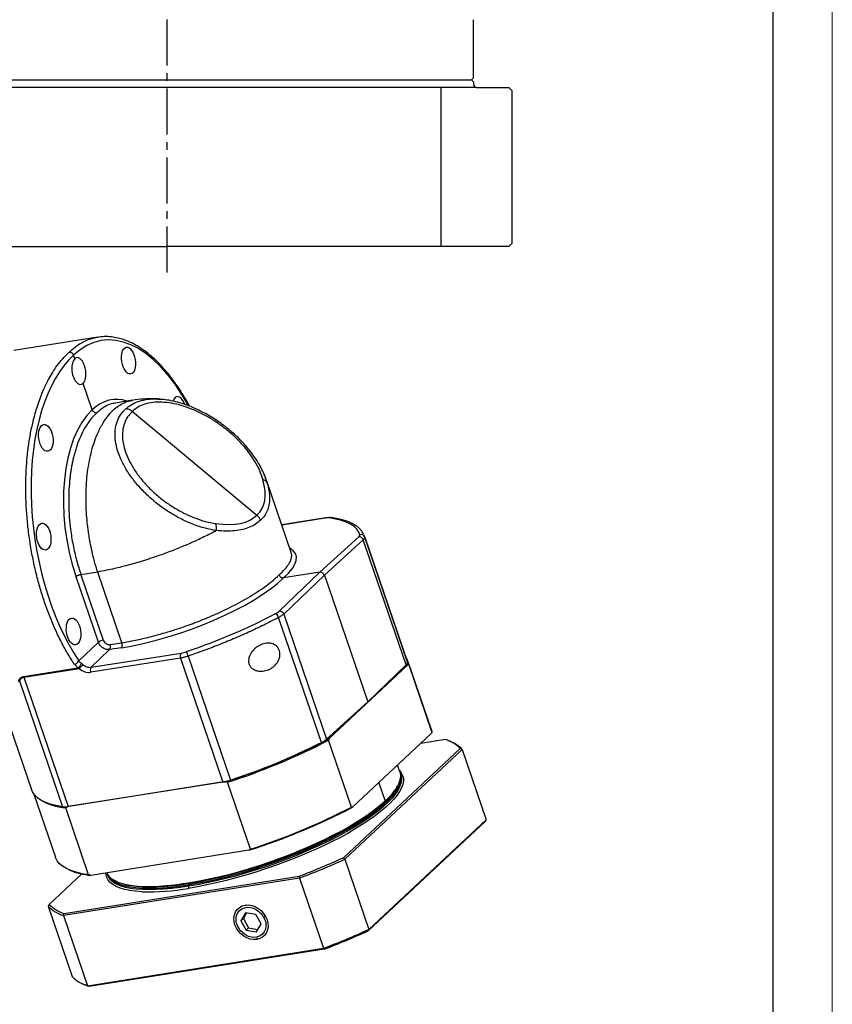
# Model space of a CAD drawing. Header units: millimetres. Extents: x 2026 to 3324, y 344 to 1261.
# Tile 5 of 7: x 3112 to 3324, y 553 to 810. Entities that reach past the tile are written whole.
import ezdxf

# ---------------------------------------------------------------- set-up
doc = ezdxf.new("R2010")
doc.units = ezdxf.units.MM
doc.linetypes.add('点画线', pattern=[18, 12, -2, 2, -2])
doc.layers.add('7中心线层', color=7, linetype='点画线')
doc.layers.add('标注线', color=7, linetype='Continuous')
doc.layers.add('图框_外框线', color=7, linetype='Continuous', lineweight=18)
doc.layers.add('粗实线', color=7, linetype='Continuous', lineweight=40)

# ---------------------------------------------------------------- blocks, each defined once
blk = doc.blocks.new('180FL1')
at = {"linetype": 'Continuous', "lineweight": 25}
for p, q in [((252.36, 146.16), (209.09, 139.3)), ((252.7, 146.19), (252.36, 146.16)), ((240.53, 135.04), (239.91, 136.86)), ((249.54, 108.69), (244.88, 122.32)), ((270.23, 113.56), (261.4, 112.16)), ((261.62, 112.14), (261.41, 112.1)), ((285.36, 114.06), (284.36, 114.18)), ((270.26, 107.81), (334.51, 54.29)), ((338.26, 75.39), (338.4, 75.01)), ((338.52, 74.68), (338.62, 74.41)), ((338.81, 74.13), (338.56, 74.71)), ((338.62, 74.41), (339.9, 70.84)), ((339.7, 71.69), (338.79, 73.92)), ((339.59, 71.65), (339.9, 70.84)), ((352.26, 34.93), (339.67, 71.76)), ((370.13, 52.86), (347.37, 49.25)), ((369.84, 52.72), (347.4, 49.16)), ((370.15, 52.86), (370.13, 52.86)), ((367.04, 24.84), (387.13, 43.16)), ((389.45, 41.61), (369.37, 23.3)), ((411.55, -23.03), (389.45, 41.61)), ((389.66, 44.1), (389.97, 43.44)), ((389.82, 44), (389.74, 44.16)), ((412.11, -21.11), (390.02, 43.5)), ((390.18, 42.98), (412.26, -21.62)), ((352.3, 34.82), (352.25, 34.93)), ((252.69, -11.26), (241.15, 22.49)), ((252.33, 24.91), (243.68, 23.54)), ((243.68, 23.54), (255.22, -10.21)), ((264.8, -11.57), (252.33, 24.91)), ((346.04, 4.76), (367.04, 24.84)), ((367.04, 24.84), (348.32, 21.87)), ((369.37, 23.3), (348.36, 3.21)), ((369.37, 23.3), (391.73, -42.12)), ((367.83, -63.15), (345.74, 1.45)), ((348.36, 3.21), (370.46, -61.43)), ((242.53, -20.98), (252.69, -11.26)), ((258.5, -15.13), (248.95, -24.26)), ((264.59, -14.16), (258.5, -15.13)), ((258.71, -12.54), (264.8, -11.57)), ((295.14, -19.49), (248.74, -26.85)), ((248.95, -24.26), (295.35, -16.9)), ((295.14, -19.49), (317.02, -83.51)), ((298.97, -18.53), (320.86, -82.56)), ((214.05, -29.04), (242.11, -24.59)), ((214.22, -29.38), (242.85, -24.84)), ((242.11, -24.59), (240.3, -22.67)), ((242.85, -24.84), (242.11, -24.59)), ((412.46, -23.07), (371.85, -61.03)), ((391.73, -42.12), (411.55, -23.03)), ((412.26, -21.62), (412.11, -21.11)), ((412.27, -21.94), (412.46, -23.07)), ((424.49, -56.02), (412.69, -21.5)), ((424.86, -57.63), (413.06, -23.11)), ((214.22, -29.38), (237.06, -96.19)), ((212.07, -31.79), (234.12, -96.31)), ((370.46, -61.43), (391.73, -42.12)), ((207.09, -55.13), (218.13, -87.42)), ((424.57, -58.51), (383.96, -96.46)), ((424.49, -56.02), (424.86, -57.63)), ((383.36, -96.43), (371.56, -61.9)), ((431.84, -61.55), (419.17, -63.55)), ((434.73, -62.73), (433.78, -62.31)), ((379.16, -122.6), (439.5, -66.21)), ((440.55, -66.71), (379.97, -123.33)), ((440.55, -66.71), (452.94, -102.96)), ((408.32, -78.29), (407.13, -74.8)), ((408.85, -79.84), (408.64, -79.2)), ((318.33, -83.31), (236.61, -96.26)), ((317.02, -83.51), (237.06, -96.19)), ((331.18, -118.14), (319.38, -83.62)), ((397.46, -83.84), (400.72, -93.37)), ((406.84, -86.14), (407.15, -85.57)), ((219.37, -89.75), (230.51, -122.33)), ((400.45, -93.89), (400.72, -93.37)), ((247.67, -131.39), (235.87, -96.86)), ((452.39, -103.91), (392.05, -160.3)), ((392.36, -159.58), (452.94, -102.96)), ((330.44, -118.74), (248.72, -131.7)), ((379.97, -123.33), (392.36, -159.58)), ((244.14, -130.95), (227.31, -146.68)), ((234.97, -151.34), (356.36, -132.08)), ((237.41, -128.79), (238, -129.05)), ((257.24, -130.96), (257.45, -131.59)), ((356.51, -133.09), (234.64, -152.42)), ((262.31, -135.08), (262.9, -135.34)), ((299.15, -136.06), (299.09, -136.71)), ((299.09, -136.71), (299.31, -137.35)), ((356.51, -133.09), (368.9, -169.34)), ((328.92, -147.39), (328.46, -147.07)), ((226.75, -147.62), (239.15, -183.87)), ((234.64, -152.42), (247.03, -188.67)), ((328.73, -151.01), (326.29, -155.1)), ((329.24, -151.1), (327.55, -153.92)), ((333.96, -151.89), (328.73, -151.01)), ((336.69, -156.75), (333.96, -151.89)), ((327.55, -153.92), (326.29, -155.1)), ((326.29, -155.1), (329.01, -159.97)), ((327.55, -153.92), (330.28, -158.78)), ((334.24, -160.84), (336.69, -156.75)), ((338.01, -153.19), (338.75, -152.74)), ((324.96, -158.66), (324.75, -158.62)), ((330.28, -158.78), (329.01, -159.97)), ((329.01, -159.97), (334.24, -160.84)), ((330.28, -158.78), (335, -159.57)), ((334.58, -163.97), (334.51, -164.79)), ((247.03, -188.67), (368.9, -169.34)), ((369.25, -169.79), (247.85, -189.04)), ((244.96, -187.86), (245.91, -188.28))]:
    blk.add_line(p, q, dxfattribs=at)
at = {"linetype": 'Continuous', "lineweight": 25, "flags": 128}
for points in [[(370.13, 52.86), (370.02, 52.83), (369.84, 52.72)], [(408.46, -78.75), (408.55, -78.96), (408.92, -80.41), (408.95, -81.97), (408.65, -83.63), (408, -85.39), (407.02, -87.24), (405.71, -89.17), (404.08, -91.17), (402.13, -93.23), (399.86, -95.34), (397.3, -97.5), (394.45, -99.69), (391.33, -101.91), (387.95, -104.14), (384.32, -106.37), (380.46, -108.6), (376.39, -110.81), (372.12, -113), (367.68, -115.15), (363.09, -117.25), (358.36, -119.31), (353.51, -121.29), (348.58, -123.21), (343.57, -125.05), (338.52, -126.79), (333.44, -128.44), (328.36, -129.98), (323.3, -131.42), (318.28, -132.73), (313.33, -133.92), (308.47, -134.99), (303.71, -135.92), (299.09, -136.71)], [(408.32, -78.29), (408.46, -78.76), (408.67, -80.27), (408.53, -81.88), (408.06, -83.59), (407.24, -85.4), (406.1, -87.29), (404.63, -89.25), (402.83, -91.28), (400.72, -93.37)], [(408.08, -77.56), (409.05, -78.71), (409.77, -80.06), (410.14, -81.52), (410.18, -83.1), (409.87, -84.78), (409.22, -86.56), (408.23, -88.43), (406.91, -90.37), (405.26, -92.39), (403.28, -94.47), (401.87, -95.82)], [(408.85, -79.84), (409.14, -81.04), (409.18, -82.49)], [(406.84, -86.14), (406.41, -86.9), (405.1, -88.81), (403.48, -90.8), (401.54, -92.85), (399.29, -94.95), (396.75, -97.09), (393.92, -99.27), (390.81, -101.47), (387.45, -103.69), (383.84, -105.91), (380.01, -108.12), (375.96, -110.32), (371.72, -112.49), (367.31, -114.63), (362.74, -116.72), (358.04, -118.76), (353.23, -120.74), (348.32, -122.64), (343.35, -124.47), (338.33, -126.2), (333.28, -127.84), (328.23, -129.37), (323.21, -130.8), (318.22, -132.11), (313.3, -133.29), (308.47, -134.35), (303.74, -135.27), (299.15, -136.06)], [(409.18, -82.49), (409.17, -82.6), (408.86, -84.27), (408.22, -86.03), (407.24, -87.88), (405.93, -89.8), (404.3, -91.8), (402.34, -93.86), (400.08, -95.98), (397.52, -98.14), (394.67, -100.33), (391.55, -102.54), (388.17, -104.77), (384.54, -107.01), (380.68, -109.23), (376.61, -111.45), (372.34, -113.63), (367.9, -115.78), (363.3, -117.89), (358.57, -119.94), (353.73, -121.93), (348.79, -123.85), (343.79, -125.68), (338.74, -127.43), (333.66, -129.08), (328.58, -130.62), (323.52, -132.05), (318.5, -133.37), (313.55, -134.56), (308.69, -135.62), (303.93, -136.55), (299.31, -137.35)], [(234.12, -96.31), (230.82, -95.7), (227.87, -94.93), (225.27, -93.98), (223.04, -92.87), (221.19, -91.61), (219.72, -90.19), (218.65, -88.62), (218.13, -87.42)], [(400.72, -93.37), (398.31, -95.51), (395.6, -97.68), (392.62, -99.89), (389.36, -102.11), (385.85, -104.34), (382.11, -106.58), (378.14, -108.8), (373.97, -111), (369.61, -113.17), (365.09, -115.3), (360.43, -117.38), (355.64, -119.4), (350.74, -121.35), (345.77, -123.23), (340.74, -125.02), (335.67, -126.72), (330.59, -128.32), (325.52, -129.81), (320.48, -131.18), (315.49, -132.44), (310.58, -133.56), (305.77, -134.56), (301.07, -135.42), (296.52, -136.14), (292.13, -136.72), (287.93, -137.16), (283.92, -137.44), (280.12, -137.58), (276.57, -137.57), (273.26, -137.41), (270.22, -137.1), (267.46, -136.64), (264.98, -136.04), (262.81, -135.3), (260.96, -134.41), (259.42, -133.4), (258.21, -132.25), (257.33, -130.97), (257.05, -130.38)], [(400.45, -93.89), (398.05, -96.02), (395.37, -98.18), (392.4, -100.37), (389.16, -102.58), (385.68, -104.8), (381.95, -107.02), (378.01, -109.22), (373.87, -111.41), (369.54, -113.57), (365.04, -115.68), (360.41, -117.75), (355.65, -119.76), (350.79, -121.7), (345.84, -123.56), (340.84, -125.34), (335.81, -127.03), (330.76, -128.62), (325.72, -130.1), (320.71, -131.47), (315.75, -132.71), (310.87, -133.83), (306.09, -134.83), (301.43, -135.68), (296.9, -136.4), (292.54, -136.97), (288.36, -137.4), (284.38, -137.69), (280.61, -137.83), (277.07, -137.81), (273.79, -137.65), (270.76, -137.35), (268.02, -136.89), (265.56, -136.3), (263.41, -135.56), (262.9, -135.34)], [(401.87, -95.82), (401, -96.61), (398.41, -98.79), (395.54, -101), (392.38, -103.24), (388.96, -105.49), (385.3, -107.75), (381.4, -110), (377.29, -112.23), (372.98, -114.44), (368.5, -116.61), (363.85, -118.74), (359.08, -120.81), (354.18, -122.82), (349.2, -124.75), (344.14, -126.61), (339.04, -128.37), (333.91, -130.04), (328.78, -131.6), (323.67, -133.04), (318.6, -134.37), (313.6, -135.58), (308.69, -136.65), (303.89, -137.59), (299.22, -138.39)], [(247.67, -131.39), (244.28, -130.84), (241.23, -130.12), (238.52, -129.24), (236.18, -128.2), (234.2, -127), (232.61, -125.65), (231.39, -124.14), (230.57, -122.5), (230.51, -122.33)], [(275.21, -140.12), (275.08, -140.11), (271.87, -139.87), (268.94, -139.49), (266.3, -138.95), (263.95, -138.27), (261.91, -137.45), (260.2, -136.49), (258.81, -135.4), (257.75, -134.17), (257.04, -132.82), (256.66, -131.36), (256.6, -130.45)], [(299.09, -136.71), (294.62, -137.36), (290.32, -137.87), (286.21, -138.23), (282.3, -138.44), (278.63, -138.5), (275.19, -138.42), (272.02, -138.18), (269.11, -137.8), (266.49, -137.27), (264.17, -136.59), (262.16, -135.78), (260.46, -134.83), (259.08, -133.75), (258.04, -132.53), (257.33, -131.2), (257.1, -130.49)], [(299.31, -137.35), (294.84, -138), (290.53, -138.5), (286.42, -138.86), (282.52, -139.07), (278.84, -139.14), (275.41, -139.05), (272.23, -138.82), (269.33, -138.43), (266.71, -137.9), (264.39, -137.23), (262.37, -136.42), (260.68, -135.47), (259.3, -134.38), (258.89, -133.97)], [(299.15, -136.06), (294.7, -136.7), (290.43, -137.21), (286.34, -137.57), (282.46, -137.78), (278.81, -137.84), (275.4, -137.75), (272.24, -137.52), (269.36, -137.14), (266.75, -136.61), (264.45, -135.94), (262.9, -135.34)], [(334.51, -164.79), (332.84, -164.87), (331.11, -164.61), (329.39, -164.02), (327.76, -163.12), (326.27, -161.94), (324.98, -160.53), (323.94, -158.95), (323.19, -157.24), (322.75, -155.49), (322.66, -153.75), (322.9, -152.1), (323.48, -150.59), (324.36, -149.29), (325.51, -148.25), (326.9, -147.5), (328.46, -147.07)], [(328.46, -147.07), (330.13, -146.98), (331.86, -147.24), (333.58, -147.83), (335.21, -148.73), (336.7, -149.91), (337.99, -151.32), (339.03, -152.91), (339.78, -154.61), (340.22, -156.36), (340.31, -158.1), (340.07, -159.75), (339.5, -161.26), (338.61, -162.56), (337.46, -163.61), (336.07, -164.36), (334.51, -164.79)], [(324.96, -158.66), (324.25, -157.08), (323.86, -155.45), (323.8, -153.84), (324.08, -152.32), (324.68, -150.96), (325.58, -149.82), (326.73, -148.94), (328.1, -148.37), (329.61, -148.13), (331.2, -148.23), (332.81, -148.66), (334.36, -149.42), (335.78, -150.45), (337.02, -151.73), (338.01, -153.19)], [(338.01, -153.19), (338.72, -154.77), (339.11, -156.4), (339.17, -158.01), (338.89, -159.53), (338.29, -160.89), (337.39, -162.04), (336.24, -162.91), (334.87, -163.49), (333.36, -163.73), (331.77, -163.63), (330.16, -163.19), (328.61, -162.44), (327.19, -161.4), (325.95, -160.12), (324.96, -158.66)], [(247.85, -189.04), (246.62, -188.57), (245.91, -188.28)]]:
    blk.add_lwpolyline(points, dxfattribs=at)
at = {"linetype": 'Continuous', "lineweight": 25}
for centre, radius, start, end in [((337.01, 69.5), 3.19, 24.8225, 79.0332), ((372.72, 51.48), 1.5, 83.829, 117.0208), ((306.22, 47.5), 7.52, 350.7765, 18.8957), ((387.34, 40.96), 2.21, 17.2241, 95.4616), ((388.32, 42.3), 1.98, 19.9444, 109.0444), ((244.5, 17.97), 5.63, 98.3677, 126.5352), ((342.8, 0.65), 3.05, 15.0658, 65.136), ((346.21, 2.5), 2.27, 18.3738, 94.312), ((256.04, -15.79), 5.63, 98.3677, 126.5352), ((256.16, -13.63), 2.78, 327.4058, 23.3237), ((262.25, -12.67), 2.78, 327.4058, 23.3237), ((297.69, -18.39), 2.78, 147.4058, 203.3237), ((326.38, -8.53), 29.18, 195.19, 200.0432), ((404.89, -24.16), 8.24, 7.3401, 37.2815), ((239.75, -19.64), 3.08, 280.2111, 334.1398), ((239.68, -20.84), 4.47, 302.9767, 342.3793), ((265.87, -44.52), 30.28, 134.2449, 139.4673), ((251.29, -25.75), 2.78, 147.4058, 203.3237), ((410.61, -21.67), 1.65, 304.5996, 1.7687), ((212.89, -29.82), 1.4, 18.2713, 33.8581), ((218.49, 231.99), 330.73, 287.57, 297.6258), ((217.65, 234.32), 333.82, 287.7419, 297.4539), ((216.13, 237.45), 336.71, 288.121, 296.7771), ((362.39, -51.93), 12.47, 295.848, 310.3403), ((426.44, -79.05), 18.32, 44.5265, 72.8539), ((428.6, -77.91), 16.37, 43.1411, 68.0112), ((312.95, -59.01), 24.84, 279.4341, 288.5547), ((379.12, -69.8), 32.18, 311.5241, 329.4856), ((238.16, -66.9), 30.05, 238.6299, 265.631), ((235.19, -86.19), 10.17, 264.0017, 280.6119), ((230.6, 196.56), 330.73, 287.57, 297.6258), ((229.46, 199.8), 333.82, 287.7419, 297.4539), ((222.36, 222.01), 378.61, 290.7291, 294.4667), ((221.84, 223.53), 381.2, 290.6878, 294.508), ((252.49, -93.43), 38.45, 247.8653, 264.3759), ((263.76, -129.4), 6.68, 199.169, 223.1549), ((278.54, -18.81), 121.36, 268.4272, 279.8102), ((298.3, -137.78), 1.1, 326.5794, 23.5597), ((240.37, -133.83), 18.32, 224.5265, 252.8539), ((239.98, -134.75), 18.45, 224.2145, 253.1659), ((234.24, 187.28), 381.2, 290.6878, 294.508), ((235.25, 184.31), 378.61, 290.7291, 294.4667), ((252.37, -171), 18.45, 224.2145, 253.1659)]:
    blk.add_arc(centre, radius, start, end, dxfattribs=at)
for centre, major_axis, ratio, start_param, end_param in [((270.05, 48.74), (-15.81, 95.7), 0.492924, 5.334285, 6.610597), ((270.02, 48.72), (-14.55, 95.9), 0.521384, 0.333361, 2.302155), ((242.71, 128.68), (-1.05, 6.92), 0.521384, 0.333721, 3.475314), ((242.71, 128.68), (-1.14, 6.91), 0.492924, 3.468645, 6.610237), ((270.02, 48.72), (-10.76, 65.12), 0.492924, 6.033903, 6.609709), ((294.45, 108.58), (-1.14, 6.91), 0.492924, 5.060948, 7.042322), ((270.05, 48.74), (-9.9, 65.25), 0.521384, 0.33425, 1.904518), ((260.52, 115.99), (75.55, -60.1), 0.341778, 6.215606, 6.723476), ((260.45, 115.92), (74.82, -60.79), 0.360232, 5.742683, 6.250553), ((367.27, 50.44), (5.7, 1.89), 0.265208, 0.496634, 1.016824), ((292.15, 12.98), (95.41, 31.6), 0.265208, 6.267148, 6.779819), ((381.98, 42.31), (5.7, 1.89), 0.265208, 5.746666, 6.267148), ((292.12, 12.95), (62.65, 20.75), 0.265208, 5.729742, 6.531374), ((292.15, 12.98), (62.24, 21.95), 0.293667, 4.153046, 5.723313), ((367.66, 23.03), (-1.37, 1.46), 0.815489, 4.209319, 5.779813), ((292.12, 12.95), (94.78, 33.43), 0.293667, 4.673236, 5.185907), ((340.98, 3.99), (5.66, 2), 0.293667, 5.185907, 5.706389), ((257.78, -9.81), (-2.05, 2.19), 0.815489, 1.067726, 2.638218), ((297.86, -14.43), (5.66, 2), 0.293667, 4.153046, 4.673236), ((246.57, -20.49), (-4.78, 5.12), 0.815489, 1.66266, 2.638218)]:
    blk.add_ellipse(centre, major_axis=major_axis, ratio=ratio, start_param=start_param, end_param=end_param, dxfattribs=at)
for centre, major_axis, ratio in [((268.25, 134.06), (-1.14, 6.91), 0.492924), ((225.55, 94.15), (-1.05, 6.92), 0.521384), ((224.48, 43.18), (-1.05, 6.92), 0.521384), ((239.89, -5.77), (-1.05, 6.92), 0.521384)]:
    blk.add_ellipse(centre, major_axis=major_axis, ratio=ratio, dxfattribs=at)
for points, knots in [([(237.59, 138.41), (238.67, 139.38), (240.78, 141.26), (244.03, 143.33), (247.17, 144.81), (250.04, 145.76), (251.88, 146.05), (252.69, 146.18)], [0, 0, 0, 0, 0.234999, 0.455035, 0.660107, 0.850214, 1, 1, 1, 1]), ([(299.75, 110.52), (299.23, 111.49), (297.96, 113.81), (295.78, 117.43), (292.95, 121.74), (289.8, 126.04), (286.52, 129.96), (283.37, 133.3), (280.11, 136.34), (277.06, 138.78), (274.39, 140.63), (272.27, 141.92), (270.27, 142.99), (268.29, 143.92), (266.08, 144.79), (263.42, 145.62), (260.2, 146.28), (256.65, 146.6), (254.24, 146.34), (253.05, 146.21)], [0, 0, 0, 0, 0.040896, 0.098025, 0.161274, 0.243387, 0.315784, 0.379784, 0.447836, 0.522946, 0.569552, 0.612739, 0.652502, 0.691, 0.732279, 0.78524, 0.849897, 0.926253, 1, 1, 1, 1]), ([(240.3, -22.67), (239.07, -20.75), (236.62, -16.93), (233.22, -10.64), (230.07, -4.01), (227.19, 2.92), (224.63, 10.04), (222.37, 17.32), (220.4, 24.78), (218.71, 32.48), (217.33, 40.38), (216.27, 48.42), (215.55, 56.55), (215.19, 64.72), (215.2, 72.86), (215.6, 80.71), (216.33, 88.11), (217.38, 95.12), (218.77, 101.97), (220.31, 107.78), (221.87, 112.59), (223.13, 116.01), (224.37, 118.98), (225.57, 121.6), (227.1, 124.62), (229.04, 128.01), (231.48, 131.64), (234.33, 135.24), (236.47, 137.32), (237.59, 138.41)], [0, 0, 0, 0, 0.042106, 0.083982, 0.125627, 0.167042, 0.207974, 0.247666, 0.287835, 0.32848, 0.369602, 0.411201, 0.453276, 0.495829, 0.538858, 0.582364, 0.622883, 0.662297, 0.703421, 0.746253, 0.772778, 0.799918, 0.817883, 0.8377, 0.859584, 0.889844, 0.923334, 0.960053, 1, 1, 1, 1]), ([(237.59, 138.41), (237.59, 138.41), (237.66, 138.42), (237.88, 138.44), (238.35, 138.39), (238.88, 138.15), (239.3, 137.82), (239.66, 137.43), (239.81, 137.08), (239.91, 136.86)], [0, 0, 0, 0, 0.007106, 0.067873, 0.250095, 0.49934, 0.632265, 0.761664, 1, 1, 1, 1]), ([(252.33, 24.91), (251.76, 26.74), (250.68, 30.21), (249.41, 35.36), (248.61, 39.22), (248.14, 41.9), (247.87, 43.51), (247.64, 45.04), (247.43, 46.48), (247.26, 47.84), (246.94, 50.51), (246.58, 54.46), (246.32, 59.62), (246.29, 64.52), (246.44, 69.15), (246.82, 74.13), (247.49, 79.4), (248.53, 84.86), (249.85, 89.87), (251.62, 95.03), (253.96, 100.13), (256.96, 104.87), (260.04, 108.34), (263.07, 110.78), (265.97, 112.37), (268.36, 113.28), (269.8, 113.44), (270.2, 113.48)], [0, 0, 0, 0, 0.04891, 0.093074, 0.13249, 0.146678, 0.160133, 0.172855, 0.184844, 0.196099, 0.206621, 0.251187, 0.29413, 0.335451, 0.375149, 0.413224, 0.466562, 0.518769, 0.569844, 0.619788, 0.689217, 0.758048, 0.82628, 0.877414, 0.928885, 0.980692, 1, 1, 1, 1]), ([(261.41, 112.1), (260.52, 111.93), (258.4, 111.54), (255.17, 109.97), (252.99, 108.11), (251.86, 107.15)], [0, 0, 0, 0, 0.263055, 0.619675, 1, 1, 1, 1]), ([(266.79, 109.1), (267.78, 109.94), (269.77, 111.62), (273.7, 113.27), (278.22, 114.17), (282.16, 114.42), (284.67, 114.1), (285.35, 114.02)], [0, 0, 0, 0, 0.229332, 0.457664, 0.687257, 0.915706, 1, 1, 1, 1]), ([(284.37, 114.18), (284.37, 114.18), (283.19, 114.29), (280.41, 114.36), (275.66, 114.28), (272.14, 113.81), (270.18, 113.55)], [0, 0, 0, 0, 0.000202, 0.250489, 0.585275, 1, 1, 1, 1]), ([(337.62, 72.63), (337.12, 74.15), (336.14, 77.18), (333.65, 81.9), (330.5, 86.6), (326.68, 91.2), (322.29, 95.57), (317.43, 99.63), (312.24, 103.27), (306.83, 106.41), (301.32, 108.97), (295.82, 110.9), (290.49, 112.15), (285.44, 112.71), (280.78, 112.54), (276.62, 111.67), (273.01, 110.15), (271.18, 108.59), (270.26, 107.81)], [0, 0, 0, 0, 0.062519, 0.124887, 0.187413, 0.249819, 0.312359, 0.374916, 0.43741, 0.499749, 0.562274, 0.624774, 0.687288, 0.749806, 0.8123, 0.874829, 0.937217, 1, 1, 1, 1]), ([(338.56, 74.71), (338.24, 75.48), (337.44, 77.39), (335.75, 80.57), (333.36, 84.36), (330.46, 88.22), (327.35, 91.76), (324.43, 94.7), (321.81, 97.08), (319.42, 99.08), (317.05, 100.91), (314.42, 102.78), (311.37, 104.77), (308.2, 106.62), (304.93, 108.31), (301.6, 109.84), (297.82, 111.32), (293.61, 112.64), (289.36, 113.64), (286.63, 113.92), (285.36, 114.06)], [0, 0, 0, 0, 0.040131, 0.099652, 0.168868, 0.244151, 0.31149, 0.369175, 0.416479, 0.456992, 0.496355, 0.538511, 0.588171, 0.645115, 0.689577, 0.741189, 0.799594, 0.864576, 0.93689, 1, 1, 1, 1]), ([(251.86, 107.15), (250.72, 105.99), (248.5, 103.76), (245.7, 99.5), (243.38, 94.95), (241.83, 90.93), (240.8, 87.69), (240.14, 85.33), (239.57, 82.99), (239.08, 80.7), (238.68, 78.45), (238.34, 76.28), (238.06, 74.17), (237.69, 70.78), (237.37, 65.98), (237.32, 59.68), (237.62, 53.35), (238.31, 46.39), (239.52, 38.88), (241.31, 30.97), (242.9, 26), (243.68, 23.54)], [0, 0, 0, 0, 0.079951, 0.15492, 0.224904, 0.289903, 0.320542, 0.349933, 0.378076, 0.404971, 0.430619, 0.455019, 0.478171, 0.500075, 0.565571, 0.63021, 0.693993, 0.75692, 0.839467, 0.920493, 1, 1, 1, 1]), ([(249.54, 108.69), (249.64, 108.47), (249.8, 108.12), (250.16, 107.73), (250.57, 107.4), (251.17, 107.12), (251.63, 107.14), (251.86, 107.15)], [0, 0, 0, 0, 0.241538, 0.37005, 0.500217, 0.749788, 1, 1, 1, 1]), ([(313.64, 46.29), (311.71, 46.64), (307.85, 47.33), (301.82, 49.34), (295.79, 52), (289.85, 55.33), (284.18, 59.22), (278.89, 63.61), (274.13, 68.36), (269.97, 73.39), (266.54, 78.56), (263.9, 83.76), (262.13, 88.87), (261.23, 93.77), (261.25, 98.36), (262.19, 102.5), (263.96, 106.19), (265.85, 108.13), (266.79, 109.1)], [0, 0, 0, 0, 0.062528, 0.124923, 0.187613, 0.249922, 0.312687, 0.374974, 0.437731, 0.500048, 0.562719, 0.625114, 0.687602, 0.750141, 0.812475, 0.875122, 0.937424, 1, 1, 1, 1]), ([(270.26, 107.81), (269.38, 106.92), (267.64, 105.13), (265.99, 101.74), (265.12, 97.91), (265.08, 93.69), (265.9, 89.17), (267.53, 84.46), (269.96, 79.66), (273.11, 74.89), (276.93, 70.27), (281.33, 65.89), (286.2, 61.84), (291.42, 58.25), (296.88, 55.18), (302.44, 52.73), (308, 50.88), (311.55, 50.25), (313.33, 49.93)], [0, 0, 0, 0, 0.062783, 0.125171, 0.1877, 0.250194, 0.312712, 0.375226, 0.437726, 0.500251, 0.56259, 0.625084, 0.687641, 0.750181, 0.812587, 0.875113, 0.937481, 1, 1, 1, 1]), ([(270.26, 107.81), (270, 108.01), (269.47, 108.41), (268.59, 108.82), (267.68, 109.07), (267.08, 109.09), (266.79, 109.1)], [0, 0, 0, 0, 0.247496, 0.499995, 0.752496, 1, 1, 1, 1]), ([(339.9, 70.84), (340.24, 69.45), (340.89, 66.72), (341.16, 62.94), (340.87, 59.51), (339.96, 56.47), (338.51, 53.79), (337.06, 52.36), (336.34, 51.65)], [0, 0, 0, 0, 0.18042, 0.352703, 0.517962, 0.681334, 0.841493, 1, 1, 1, 1]), ([(336.34, 51.65), (335.54, 50.94), (333.93, 49.51), (330.83, 47.93), (327.25, 46.79), (323.17, 46.13), (318.63, 45.91), (315.33, 46.16), (313.64, 46.29)], [0, 0, 0, 0, 0.158503, 0.318662, 0.482038, 0.647292, 0.819575, 1, 1, 1, 1]), ([(336.34, 51.65), (336.13, 52.15), (335.71, 53.14), (334.91, 53.9), (334.51, 54.29)], [0, 0, 0, 0, 0.499994, 1, 1, 1, 1]), ([(372.88, 52.97), (372.49, 53), (371.71, 53.07), (370.67, 52.93), (370.15, 52.86)], [0, 0, 0, 0, 0.505738, 1, 1, 1, 1]), ([(389.57, 44.47), (389.38, 44.87), (388.96, 45.71), (388.13, 46.73), (387.34, 47.53), (386.76, 48.03), (386.31, 48.38), (385.89, 48.69), (385.42, 49), (384.91, 49.32), (384.15, 49.76), (383.01, 50.33), (381.34, 51.02), (379.15, 51.74), (376.36, 52.44), (374.09, 52.79), (372.88, 52.97)], [0, 0, 0, 0, 0.085283, 0.179668, 0.240835, 0.283805, 0.312746, 0.342625, 0.374796, 0.409255, 0.446001, 0.521877, 0.614449, 0.725033, 0.85357, 1, 1, 1, 1]), ([(313.64, 46.29), (311.52, 45.19), (307.17, 42.93), (301.43, 40.3), (296.86, 38.34), (293.67, 37.03), (290.38, 35.74), (287, 34.47), (284.02, 33.41), (281.44, 32.52), (279.28, 31.8), (277.05, 31.09), (274.75, 30.37), (272.39, 29.67), (269.97, 28.97), (267.35, 28.26), (264.35, 27.48), (260.8, 26.62), (256.68, 25.72), (253.84, 25.19), (252.33, 24.91)], [0, 0, 0, 0, 0.116807, 0.239034, 0.289474, 0.340783, 0.392961, 0.446007, 0.499922, 0.532421, 0.565994, 0.600642, 0.636364, 0.673161, 0.711032, 0.749977, 0.796935, 0.854259, 0.921948, 1, 1, 1, 1]), ([(345.99, 23.42), (347.06, 24.42), (349.12, 26.37), (351.08, 28.99), (352.22, 31.26), (352.54, 32.9), (352.5, 34.06), (352.36, 34.57), (352.3, 34.82)], [0, 0, 0, 0, 0.228477, 0.442713, 0.642707, 0.828454, 0.91601, 1, 1, 1, 1]), ([(264.8, -11.57), (267.11, -11.17), (271.77, -10.36), (279.26, -8.63), (286.39, -6.68), (293.05, -4.61), (297.75, -2.99), (301.11, -1.77), (303.13, -1), (305.15, -0.22), (307.16, 0.59), (309.16, 1.41), (311.85, 2.55), (315.32, 4.09), (319.64, 6.14), (324.19, 8.45), (328.87, 11.02), (333.58, 13.84), (338.14, 16.89), (342.46, 20.14), (344.79, 22.3), (345.99, 23.42)], [0, 0, 0, 0, 0.079505, 0.160531, 0.243077, 0.306004, 0.369787, 0.391246, 0.412801, 0.434451, 0.456197, 0.478037, 0.499973, 0.545021, 0.595057, 0.650082, 0.710095, 0.775094, 0.845078, 0.920047, 1, 1, 1, 1]), ([(345.99, 23.42), (346.1, 23.19), (346.31, 22.72), (346.82, 22.26), (347.27, 22.01), (347.75, 21.85), (348.09, 21.86), (348.32, 21.87)], [0, 0, 0, 0, 0.250212, 0.499783, 0.629945, 0.758456, 1, 1, 1, 1]), ([(345.74, 1.45), (343.22, 0.14), (338.23, -2.45), (330.37, -6.15), (322.47, -9.62), (314.56, -12.85), (306.74, -15.83), (301.53, -17.64), (298.97, -18.53)], [0, 0, 0, 0, 0.178375, 0.352066, 0.521074, 0.685399, 0.845041, 1, 1, 1, 1]), ([(258.5, -15.13), (257.92, -15.15), (256.76, -15.18), (255, -14.36), (253.5, -13.01), (252.96, -11.85), (252.69, -11.26)], [0, 0, 0, 0, 0.250003, 0.5, 0.749997, 1, 1, 1, 1]), ([(336.55, -12.63), (337.48, -12.29), (339.33, -11.61), (341.75, -11.74), (343.49, -12.39), (344.66, -13.21), (345.59, -14.32), (346.2, -15.69), (346.47, -17.22), (346.36, -18.8), (345.92, -20.34), (344.95, -22.2), (343.18, -24.14), (340.54, -25.65), (337.64, -26.39), (335.14, -26.26), (333.29, -25.64), (332.02, -24.87), (331, -23.79), (330.34, -22.42), (330.15, -20.86), (330.46, -18.78), (331.71, -16.4), (333.88, -14.09), (335.65, -13.12), (336.55, -12.63)], [0, 0, 0, 0, 0.06244, 0.1245, 0.156432, 0.187119, 0.21857, 0.249506, 0.280519, 0.312222, 0.342917, 0.374906, 0.437183, 0.499873, 0.562444, 0.624655, 0.657039, 0.687377, 0.718829, 0.749999, 0.78132, 0.812756, 0.875056, 0.937316, 1, 1, 1, 1]), ([(298.97, -18.53), (298.3, -18.74), (296.97, -19.16), (295.75, -19.38), (295.14, -19.49)], [0, 0, 0, 0, 0.505764, 1, 1, 1, 1]), ([(242.53, -20.98), (242.73, -21.2), (243.06, -21.56), (243.57, -21.95), (243.85, -22.13), (243.94, -22.19)], [0, 0, 0, 0, 0.499785, 0.831203, 1, 1, 1, 1]), ([(243.94, -22.19), (244.07, -22.28), (244.34, -22.47), (244.61, -22.71), (244.74, -22.83)], [0, 0, 0, 0, 0.494647, 1, 1, 1, 1]), ([(244.74, -22.83), (245.04, -23.07), (245.65, -23.58), (246.72, -24.07), (247.85, -24.35), (248.58, -24.29), (248.95, -24.26)], [0, 0, 0, 0, 0.240528, 0.487363, 0.740516, 1, 1, 1, 1]), ([(413.06, -23.11), (412.95, -23.1), (412.75, -23.09), (412.55, -23.08), (412.46, -23.07)], [0, 0, 0, 0, 0.559915, 1, 1, 1, 1]), ([(211.52, -31.44), (211.71, -30.92), (212.01, -30.12), (212.98, -29.31), (213.71, -29.13), (214.05, -29.04)], [0, 0, 0, 0, 0.500049, 0.76142, 1, 1, 1, 1]), ([(212.07, -31.79), (212.21, -31.26), (212.43, -30.46), (213.26, -29.64), (213.91, -29.46), (214.22, -29.38)], [0, 0, 0, 0, 0.50947, 0.769599, 1, 1, 1, 1]), ([(211.52, -31.44), (211.64, -31.49), (211.85, -31.57), (212, -31.72), (212.07, -31.79)], [0, 0, 0, 0, 0.56, 1, 1, 1, 1]), ([(424.86, -57.63), (424.81, -57.8), (424.71, -58.09), (424.61, -58.38), (424.57, -58.51)], [0, 0, 0, 0, 0.559915, 1, 1, 1, 1]), ([(371.85, -61.03), (371.79, -61.19), (371.69, -61.48), (371.6, -61.77), (371.56, -61.9)], [0, 0, 0, 0, 0.560093, 1, 1, 1, 1]), ([(439.5, -66.21), (439.69, -66.3), (440.04, -66.47), (440.39, -66.64), (440.55, -66.71)], [0, 0, 0, 0, 0.56, 1, 1, 1, 1]), ([(319.38, -83.62), (319.18, -83.56), (318.83, -83.45), (318.48, -83.35), (318.33, -83.31)], [0, 0, 0, 0, 0.559915, 1, 1, 1, 1]), ([(236.61, -96.26), (236.47, -96.38), (236.22, -96.57), (235.98, -96.77), (235.87, -96.86)], [0, 0, 0, 0, 0.560093, 1, 1, 1, 1]), ([(383.96, -96.46), (383.85, -96.46), (383.65, -96.45), (383.45, -96.43), (383.36, -96.43)], [0, 0, 0, 0, 0.560093, 1, 1, 1, 1]), ([(452.94, -102.96), (452.84, -103.14), (452.65, -103.46), (452.47, -103.77), (452.39, -103.91)], [0, 0, 0, 0, 0.56, 1, 1, 1, 1]), ([(331.18, -118.14), (331.04, -118.25), (330.8, -118.45), (330.55, -118.65), (330.44, -118.74)], [0, 0, 0, 0, 0.559915, 1, 1, 1, 1]), ([(379.97, -123.33), (379.82, -123.19), (379.55, -122.95), (379.28, -122.7), (379.16, -122.6)], [0, 0, 0, 0, 0.56, 1, 1, 1, 1]), ([(248.72, -131.7), (248.53, -131.64), (248.18, -131.54), (247.82, -131.43), (247.67, -131.39)], [0, 0, 0, 0, 0.560093, 1, 1, 1, 1]), ([(356.36, -132.08), (356.39, -132.27), (356.44, -132.61), (356.49, -132.94), (356.51, -133.09)], [0, 0, 0, 0, 0.56, 1, 1, 1, 1]), ([(227.31, -146.68), (227.2, -146.85), (227.02, -147.17), (226.84, -147.48), (226.75, -147.62)], [0, 0, 0, 0, 0.56, 1, 1, 1, 1]), ([(234.64, -152.42), (234.7, -152.21), (234.81, -151.85), (234.92, -151.49), (234.97, -151.34)], [0, 0, 0, 0, 0.56, 1, 1, 1, 1]), ([(392.05, -160.3), (392.11, -160.17), (392.21, -159.92), (392.32, -159.68), (392.36, -159.58)], [0, 0, 0, 0, 0.56, 1, 1, 1, 1]), ([(368.9, -169.34), (368.97, -169.42), (369.09, -169.57), (369.2, -169.72), (369.25, -169.79)], [0, 0, 0, 0, 0.56, 1, 1, 1, 1]), ([(247.85, -189.04), (247.7, -188.97), (247.43, -188.85), (247.15, -188.72), (247.03, -188.67)], [0, 0, 0, 0, 0.56, 1, 1, 1, 1])]:
    blk.add_open_spline(points, degree=3, knots=knots, dxfattribs=at)
for points in [[(390.18, 42.98), (390.18, 42.78), (390.19, 42.39), (389.7, 41.87), (389.45, 41.61)], [(348.36, 3.21), (348.02, 2.92), (347.34, 2.34), (346.28, 1.74), (345.74, 1.45)]]:
    blk.add_open_spline(points, degree=3, dxfattribs=at)

msp = doc.modelspace()

# ---------------------------------------------------------------- linework, layer by layer
at = {"layer": '7中心线层'}
msp.add_line((3150.5088, 743.8507), (3150.5088, 1063.1023), dxfattribs=at)
at = {"layer": '图框_外框线', "color": 3}
msp.add_lwpolyline([(2026.2507, 343.6688), (3324.1901, 343.6688), (3324.1901, 1261.4973), (2026.2507, 1261.4973)], close=True, dxfattribs=at)
at = {"layer": '图框_外框线', "color": 3, "lineweight": 25}
msp.add_lwpolyline([(2103.509, 359.1204), (3308.7384, 359.1204), (3308.7384, 1246.0457), (2103.509, 1246.0457)], close=True, dxfattribs=at)
at = {"layer": '粗实线', "lineweight": 30}
for p, q in [((3230.5088, 794.6177), (3230.5088, 809.8177)), ((3230.0088, 794.1177), (3230.5088, 794.6177)), ((3231.3088, 792.1177), (3069.7088, 792.1177)), ((3071.0088, 794.1177), (3230.0088, 794.1177)), ((3222.0979, 750.6177), (3222.0979, 792.1177)), ((3230.5088, 793.6177), (3230.0088, 794.1177)), ((3230.5088, 793.6177), (3230.5088, 793.6177)), ((3230.5088, 793.6177), (3230.5088, 792.9177)), ((3231.3088, 792.1177), (3239.7088, 792.1177)), ((3240.5088, 791.3177), (3239.7088, 792.1177)), ((3240.5088, 791.3177), (3240.5088, 751.4177)), ((3240.5088, 751.4177), (3239.7088, 750.6177)), ((3061.3088, 750.6177), (3150.5088, 750.6177)), ((3239.7088, 750.6177), (3150.5088, 750.6177))]:
    msp.add_line(p, q, dxfattribs=at)
msp.add_arc((3231.3088, 792.9177), 0.8, 180, 270, dxfattribs=at)

# ---------------------------------------------------------------- block references
at = {"layer": '标注线', "xscale": 0.5057499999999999, "yscale": 0.5057499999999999, "zscale": 0.5057499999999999}
msp.add_blockref('180FL1', (3004.7588, 653.0048), dxfattribs=at)

doc.saveas('drawing.dxf')
